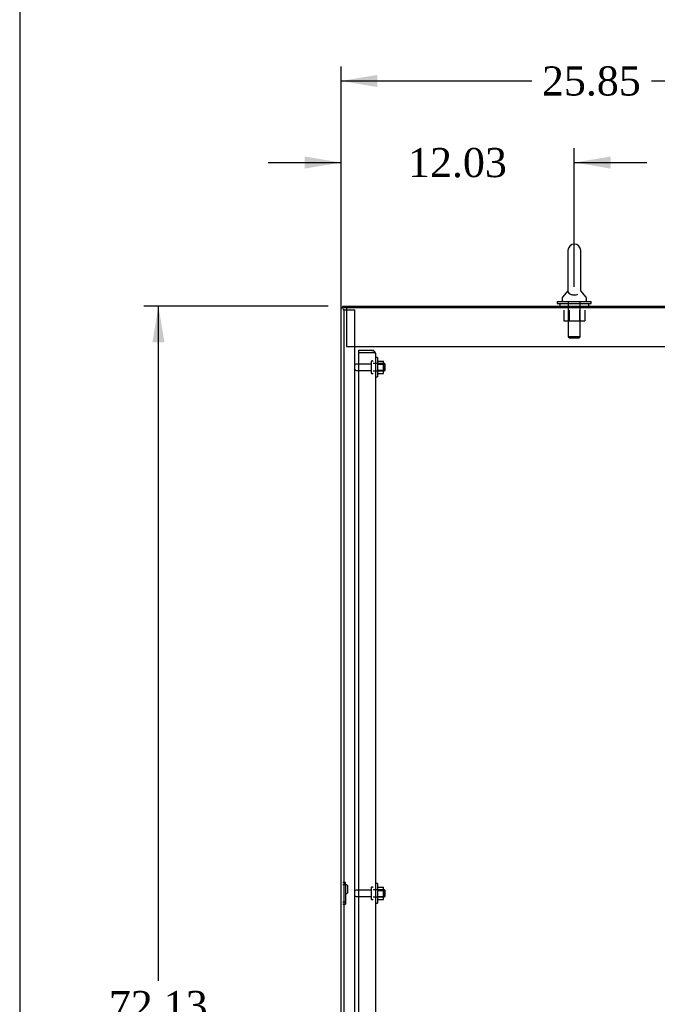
# Model space of a CAD drawing. Header units: inches. Extents: x 1 to 359, y -2 to 239.
# Tile 4 of 18: x 1 to 34, y 105 to 156. Entities that reach past the tile are written whole.
import ezdxf
from ezdxf.enums import TextEntityAlignment as Align
from ezdxf.lldxf.tags import DXFTag

# ---------------------------------------------------------------- set-up
doc = ezdxf.new("R2010")
doc.units = ezdxf.units.IN
doc.header["$MEASUREMENT"] = 0
for name, color, linetype in [('COM41309', 7, 'Continuous'), ('COM43132', 7, 'Continuous'), ('COM55702-58', 7, 'Continuous'), ('COM71155-13', 7, 'Continuous'), ('COM71162-14', 7, 'Continuous'), ('Default', 7, 'Continuous'), ('NTS166105', 7, 'Continuous'), ('NTS16640', 7, 'Continuous'), ('NTS166905', 7, 'Continuous'), ('SCS00680', 7, 'Continuous'), ('STD26094', 7, 'Continuous'), ('WAF25059', 7, 'Continuous'), ('WAF25362', 7, 'Continuous'), ('WAM254785', 7, 'Continuous')]:
    doc.layers.add(name, color=color, linetype=linetype)
doc.styles.add('SEACAD_Times_New_Roman', font='times.ttf')
tags = doc.linetypes.add('HIDDEN2', pattern=[0.1875, 0.125, -0.0625]).pattern_tags.tags
tags[6:7] = [DXFTag(74, 4), DXFTag(75, 0), DXFTag(340, '0'), DXFTag(46, 0.0), DXFTag(50, 0.0), DXFTag(44, 0.0), DXFTag(45, 0.0)]
tags[4:5] = [DXFTag(74, 4), DXFTag(75, 0), DXFTag(340, '0'), DXFTag(46, 0.0), DXFTag(50, 0.0), DXFTag(44, 0.0), DXFTag(45, 0.0)]
doc.dimstyles.new('HAMMOND_(STH_-_300x200)', dxfattribs={"dimtxt": 1.5, "dimasz": 1.875, "dimexe": 0.75, "dimexo": 0.75, "dimgap": 0.375, "dimtad": 0, "dimtih": 1, "dimtoh": 1, "dimzin": 0, "dimdsep": 46, "dimtxsty": 'SEACAD_Times_New_Roman', "dimblk1": '_SE_FILLED', "dimblk2": '_SE_FILLED', "dimsah": 1, "dimcen": 0.75, "dimadec": 0, "dimazin": 0, "dimtfac": 0.8, "dimtofl": 0, "dimtmove": 0, "dimatfit": 3, "dimfxl": 1, "dimtolj": 1, "dimtzin": 0, "dimarcsym": 0})

# ---------------------------------------------------------------- blocks, each defined once
blk = doc.blocks.new('SE3')
at = {"layer": 'COM41309', "color": 7, "linetype": 'HIDDEN2'}
for p, q in [((18.179, 141.082), (18.179, 140.897)), ((18.179, 140.897), (18.179, 139.082)), ((18.179, 139.082), (41.679, 139.082))]:
    blk.add_line(p, q, dxfattribs=at)
at = {"layer": 'COM43132', "color": 7, "linetype": 'HIDDEN2'}
for p, q in [((18.803, 138.897), (18.803, 138.772)), ((18.803, 138.897), (19.493, 138.897)), ((18.803, 138.772), (18.803, 83.022)), ((18.803, 138.772), (19.493, 138.772)), ((18.803, 138.772), (19.493, 138.772)), ((19.493, 138.772), (19.493, 138.772)), ((19.493, 138.772), (19.643, 138.772)), ((19.576, 138.772), (19.493, 138.772)), ((19.576, 138.772), (19.643, 138.821)), ((19.678, 138.712), (19.678, 83.082)), ((19.678, 138.712), (19.678, 138.712)), ((19.678, 138.712), (19.678, 138.712))]:
    blk.add_line(p, q, dxfattribs=at)
for start, end in [(36.194, 90), (0.1208, 36.194), (0, 0.0589)]:
    blk.add_arc((19.493, 138.712), 0.185, start, end, dxfattribs=at)
blk.add_open_spline([(19.643, 138.772), (19.654, 138.762), (19.663, 138.752), (19.672, 138.737), (19.674, 138.732), (19.678, 138.722), (19.678, 138.717), (19.678, 138.712)], degree=3, knots=[0, 0, 0, 0, 0.5, 0.5, 0.75, 0.75, 1, 1, 1, 1], dxfattribs=at)
at = {"layer": 'COM55702-58', "color": 7, "linetype": 'HIDDEN2'}
for p, q in [((18.063, 140.979), (17.991, 140.979)), ((18.063, 81.229), (18.063, 140.979)), ((18.063, 140.979), (18.179, 140.979)), ((18.179, 140.979), (18.429, 140.979)), ((18.429, 140.979), (18.616, 140.979)), ((18.616, 81.229), (18.616, 140.979))]:
    blk.add_line(p, q, dxfattribs=at)
at = {"layer": 'COM71155-13', "color": 7, "linetype": 'Continuous'}
for p, q in [((17.896, 81.147), (17.896, 141.082)), ((17.896, 141.082), (18.039, 141.082)), ((42.489, 141.082), (18.039, 141.082))]:
    blk.add_line(p, q, dxfattribs=at)
at = {"layer": 'COM71162-14', "color": 7, "linetype": 'Continuous'}
for p, q in [((17.991, 141.177), (42.441, 141.177)), ((17.991, 141.082), (17.991, 141.177))]:
    blk.add_line(p, q, dxfattribs=at)
at = {"layer": 'NTS166105', "color": 7, "linetype": 'HIDDEN2'}
for p, q in [((19.774, 138.338), (20.094, 138.338)), ((19.774, 138.176), (20.094, 138.176)), ((20.094, 138.176), (20.094, 138.338)), ((20.094, 137.867), (20.094, 138.176)), ((19.774, 137.867), (20.094, 137.867)), ((19.774, 137.706), (20.094, 137.706)), ((20.094, 137.706), (20.094, 137.867)), ((19.774, 111.213), (20.094, 111.213)), ((20.094, 111.051), (20.094, 111.213)), ((19.774, 111.051), (20.094, 111.051)), ((19.774, 110.742), (20.094, 110.742)), ((20.094, 110.742), (20.094, 111.051)), ((20.094, 110.581), (20.094, 110.742)), ((19.774, 110.581), (20.094, 110.581))]:
    blk.add_line(p, q, dxfattribs=at)
at = {"layer": 'NTS16640', "color": 7, "linetype": 'HIDDEN2'}
for p, q in [((18.133, 111.458), (17.991, 111.458)), ((18.133, 111.343), (17.991, 111.343)), ((18.133, 111.343), (18.133, 111.458)), ((18.133, 111.343), (18.133, 110.448)), ((18.193, 111.333), (18.133, 111.333)), ((18.223, 111.303), (18.223, 110.925)), ((18.133, 110.895), (18.193, 110.895)), ((18.133, 110.448), (17.991, 110.448)), ((17.991, 110.333), (18.133, 110.333)), ((18.133, 110.448), (18.133, 110.333))]:
    blk.add_line(p, q, dxfattribs=at)
for centre, start, end in [((18.193, 111.303), 0, 90), ((18.193, 110.925), 270, 0)]:
    blk.add_arc(centre, 0.03, start, end, dxfattribs=at)
at = {"layer": 'NTS166905', "color": 7, "linetype": 'HIDDEN2'}
for p, q in [((29.394, 140.957), (29.394, 140.412)), ((29.666, 140.957), (29.666, 140.412)), ((30.192, 140.957), (30.192, 140.412)), ((30.467, 140.957), (30.467, 140.412)), ((29.394, 140.412), (29.666, 140.412)), ((29.666, 140.412), (30.192, 140.412)), ((30.192, 140.412), (30.467, 140.412))]:
    blk.add_line(p, q, dxfattribs=at)
at = {"layer": 'SCS00680', "color": 7, "linetype": 'Continuous'}
for p, q in [((29.598, 144.036), (29.598, 141.965)), ((30.26, 141.965), (30.26, 144.036)), ((29.589, 141.955), (29.318, 141.628)), ((29.598, 141.966), (29.598, 141.965)), ((30.26, 141.964), (30.26, 141.965)), ((30.54, 141.628), (30.269, 141.955)), ((29.304, 141.59), (29.304, 141.471)), ((30.554, 141.471), (30.554, 141.59))]:
    blk.add_line(p, q, dxfattribs=at)
at = {"layer": 'SCS00680', "color": 7, "linetype": 'HIDDEN2'}
for p, q in [((29.617, 141.411), (29.617, 139.596)), ((30.241, 139.596), (30.241, 141.411)), ((30.241, 139.596), (29.617, 139.596)), ((29.617, 139.596), (29.677, 139.536)), ((30.181, 139.536), (30.241, 139.596)), ((29.677, 139.536), (30.181, 139.536))]:
    blk.add_line(p, q, dxfattribs=at)
at = {"layer": 'SCS00680', "color": 7, "linetype": 'Continuous'}
for centre, radius, start, end in [((29.929, 144.036), 0.331, 0, 180), ((29.364, 141.59), 0.06, 140.3214, 180), ((30.494, 141.59), 0.06, 0, 39.6786), ((29.364, 141.471), 0.06, 180, 270), ((30.494, 141.471), 0.06, 270, 0)]:
    blk.add_arc(centre, radius, start, end, dxfattribs=at)
blk.add_open_spline([(29.598, 141.972), (29.598, 141.969), (29.598, 141.965), (29.598, 141.951), (29.6, 141.939), (29.608, 141.902), (29.622, 141.873), (29.672, 141.821), (29.71, 141.796), (29.811, 141.761), (29.875, 141.751), (30.004, 141.753), (30.067, 141.766), (30.115, 141.785)], degree=3, knots=[0.7009044, 0.7009044, 0.7009044, 0.7009044, 0.71875, 0.71875, 0.75, 0.75, 0.8125, 0.8125, 0.875, 0.875, 0.9375, 0.9375, 1, 1, 1, 1], dxfattribs=at)
at = {"layer": 'STD26094', "color": 7, "linetype": 'HIDDEN2'}
for p, q in [((19.453, 138.187), (18.676, 138.187)), ((19.453, 138.317), (19.453, 137.727)), ((19.523, 138.347), (19.483, 138.347)), ((20.141, 138.209), (19.553, 138.209)), ((20.141, 138.209), (20.141, 137.834)), ((20.178, 138.172), (20.141, 138.209)), ((20.178, 137.872), (20.178, 138.172)), ((18.676, 137.857), (19.453, 137.857)), ((19.483, 137.697), (19.523, 137.697)), ((19.553, 137.834), (20.141, 137.834)), ((20.141, 137.834), (20.178, 137.872)), ((19.453, 111.192), (19.453, 110.602)), ((19.523, 111.222), (19.483, 111.222)), ((19.453, 111.062), (18.676, 111.062)), ((18.676, 110.732), (19.453, 110.732)), ((20.141, 111.084), (19.553, 111.084)), ((19.553, 110.709), (20.141, 110.709)), ((20.141, 111.084), (20.141, 110.709)), ((20.178, 111.047), (20.141, 111.084)), ((20.141, 110.709), (20.178, 110.747)), ((20.178, 110.747), (20.178, 111.047)), ((19.483, 110.572), (19.523, 110.572))]:
    blk.add_line(p, q, dxfattribs=at)
for centre, radius, start, end in [((18.676, 138.127), 0.06, 90, 180), ((19.483, 138.317), 0.03, 90, 180), ((19.523, 138.317), 0.03, 0, 90), ((18.676, 137.917), 0.06, 180, 270), ((19.483, 137.727), 0.03, 180, 270), ((19.523, 137.727), 0.03, 270, 0), ((19.483, 111.192), 0.03, 90, 180), ((19.523, 111.192), 0.03, 0, 90), ((18.676, 111.002), 0.06, 90, 180), ((18.676, 110.792), 0.06, 180, 270), ((19.483, 110.602), 0.03, 180, 270), ((19.523, 110.602), 0.03, 270, 0)]:
    blk.add_arc(centre, radius, start, end, dxfattribs=at)
at = {"layer": 'WAF25059', "color": 7, "linetype": 'HIDDEN2'}
for p, q in [((19.774, 138.522), (19.678, 138.522)), ((19.774, 138.522), (19.774, 137.522)), ((19.678, 137.522), (19.774, 137.522)), ((19.774, 111.397), (19.678, 111.397)), ((19.774, 111.397), (19.774, 110.397)), ((19.678, 110.397), (19.774, 110.397))]:
    blk.add_line(p, q, dxfattribs=at)
at = {"layer": 'WAF25362', "color": 7, "linetype": 'Continuous'}
for p, q in [((29.054, 141.411), (30.804, 141.411)), ((29.054, 141.411), (29.054, 141.302)), ((29.054, 141.302), (30.804, 141.302)), ((30.804, 141.302), (30.804, 141.411))]:
    blk.add_line(p, q, dxfattribs=at)
at = {"layer": 'WAM254785', "color": 7, "linetype": 'Continuous'}
for p, q in [((29.179, 141.302), (29.179, 141.177)), ((30.679, 141.177), (30.679, 141.302))]:
    blk.add_line(p, q, dxfattribs=at)
blk = doc.blocks.new('DMBLK2791')
at = {"layer": 'Default', "linetype": 'Continuous'}
for points in [[(16.021, 148.886), (16.021, 148.261), (17.896, 148.573)], [(31.804, 148.886), (29.929, 148.573), (31.804, 148.261)]]:
    blk.add_hatch(color=7, dxfattribs=at).paths.add_polyline_path(points)
at = {"layer": 'Default', "color": 7, "linetype": 'Continuous'}
for p, q in [((17.896, 141.832), (17.896, 149.323)), ((29.929, 142.161), (29.929, 149.323)), ((14.146, 148.573), (17.896, 148.573)), ((29.929, 148.573), (33.679, 148.573))]:
    blk.add_line(p, q, dxfattribs=at)
at = {"layer": 'Default', "color": 7, "linetype": 'Continuous', "style": 'SEACAD_Times_New_Roman'}
blk.add_text('12.03', height=1.5, dxfattribs=at).set_placement((21.354, 149.323), align=Align.TOP_LEFT)
blk = doc.blocks.new('_SE_FILLED')
at = {"color": 0}
blk.add_line((0, 0), (-1, 0), dxfattribs=at)
blk.add_solid([(0, 0), (-1, -0.1665), (-1, 0.1665), (0, 0)], dxfattribs=at)
blk = doc.blocks.new('DMBLK2792')
at = {"layer": 'Default', "linetype": 'Continuous'}
for points in [[(8.165, 139.302), (8.79, 139.302), (8.477, 141.177)], [(8.165, 70.927), (8.477, 69.052), (8.79, 70.927)]]:
    blk.add_hatch(color=7, dxfattribs=at).paths.add_polyline_path(points)
at = {"layer": 'Default', "color": 7, "linetype": 'Continuous'}
for p, q in [((17.241, 141.177), (7.727, 141.177)), ((8.477, 106.389), (8.477, 141.177)), ((8.477, 69.052), (8.477, 104.364)), ((17.241, 69.052), (7.727, 69.052))]:
    blk.add_line(p, q, dxfattribs=at)
at = {"layer": 'Default', "color": 7, "linetype": 'Continuous', "style": 'SEACAD_Times_New_Roman'}
blk.add_text('72.13', height=1.5, dxfattribs=at).set_placement((5.918, 105.864), align=Align.TOP_LEFT)
blk = doc.blocks.new('DMBLK2802')
at = {"layer": 'Default', "linetype": 'Continuous'}
for points in [[(19.771, 153.092), (17.896, 152.78), (19.771, 152.467)], [(41.869, 153.092), (41.869, 152.467), (43.744, 152.78)]]:
    blk.add_hatch(color=7, dxfattribs=at).paths.add_polyline_path(points)
at = {"layer": 'Default', "color": 7, "linetype": 'Continuous'}
for p, q in [((17.896, 111.864), (17.896, 153.53)), ((43.744, 140.846), (43.744, 153.53)), ((17.896, 152.78), (27.736, 152.78)), ((33.905, 152.78), (43.744, 152.78))]:
    blk.add_line(p, q, dxfattribs=at)
at = {"layer": 'Default', "color": 7, "linetype": 'Continuous', "style": 'SEACAD_Times_New_Roman'}
blk.add_text('25.85', height=1.5, dxfattribs=at).set_placement((28.261, 153.53), align=Align.TOP_LEFT)
blk = doc.blocks.new('BORDER')
at = {"layer": 'Default', "color": 7, "linetype": 'Continuous'}
blk.add_line((-41.86, 27.86), (-41.86, 0), dxfattribs=at)

msp = doc.modelspace()

# ---------------------------------------------------------------- block references
at = {"layer": 'Default', "color": 7, "xscale": 8.55, "yscale": 8.55, "zscale": 8.55}
msp.add_blockref('BORDER', (359.223, 0.67), dxfattribs=at)
at = {"layer": 'Default'}
msp.add_blockref('SE3', (0, 0), dxfattribs=at)

# ---------------------------------------------------------------- dimensions: what is measured, and where the dimension line sits
at = {"layer": 'Default', "color": 7, "linetype": 'Continuous'}
for base, p1, p2, picture, middle in [((43.744, 152.78), (17.896, 111.114), (43.744, 140.096), 'DMBLK2802', (30.82, 152.78)), ((29.929, 148.573), (17.896, 81.147), (29.929, 141.411), 'DMBLK2791', (23.913, 148.573))]:
    dim = msp.add_linear_dim(base=base, p1=p1, p2=p2, text='\\A1;<>', dimstyle='HAMMOND_(STH_-_300x200)', dxfattribs=at)
    dim.commit()
    dim.dimension.update_dxf_attribs({"geometry": picture, "text_midpoint": middle, "dimtype": 160})
dim = msp.add_linear_dim(base=(8.477291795, 69.051723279), p1=(17.99144738, 69.051723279), p2=(17.99136864, 141.17672328), angle=90.000062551, text='\\A1;<>', dimstyle='HAMMOND_(STH_-_300x200)', dxfattribs=at)
dim.commit()
dim.dimension.update_dxf_attribs({"geometry": 'DMBLK2792', "text_midpoint": (8.477291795, 105.114222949), "dimtype": 161})

doc.saveas('drawing.dxf')
